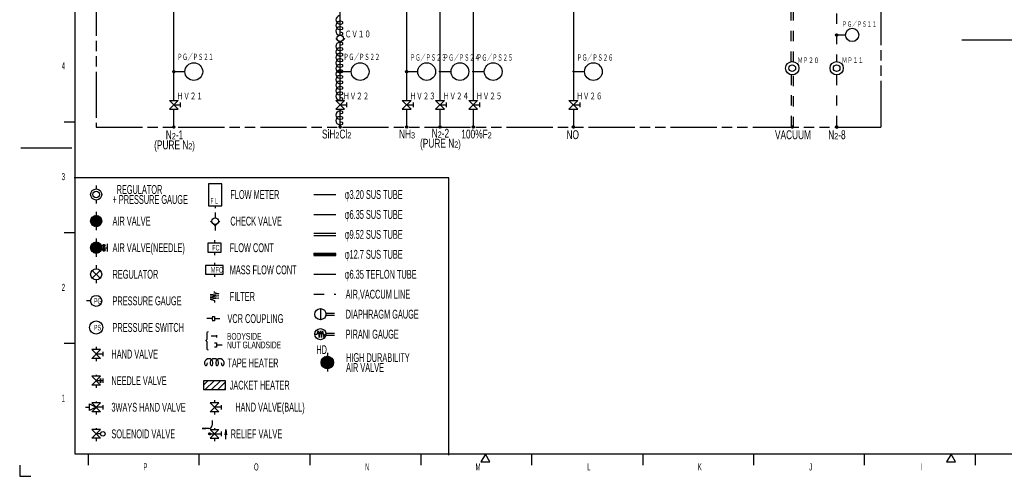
# Model space of a CAD drawing. Header units: millimetres. Extents: x 0 to 840, y 0 to 591.
# Tile 1 of 27: x 0 to 444, y 0 to 206. Entities that reach past the tile are written whole.
import ezdxf

# ---------------------------------------------------------------- set-up
doc = ezdxf.new("R2010")
doc.units = ezdxf.units.MM
doc.header["$LTSCALE"] = 46.255
doc.linetypes.add('DOT', pattern=[0.2, 0.1, -0.1])
doc.linetypes.add('PHANTOM', pattern=[0.8, 0.45, -0.05, 0.1, -0.05, 0.1, -0.05])
doc.layers.get('0').update_dxf_attribs({"linetype": 'CONTINUOUS'})
for name, color, linetype in [('0001_01', 7, 'CONTINUOUS'), ('0001_03', 7, 'CONTINUOUS'), ('0001_04', 7, 'CONTINUOUS'), ('0013_08', 7, 'CONTINUOUS'), ('0510_HCD_03', 7, 'CONTINUOUS'), ('NAME', 7, 'CONTINUOUS'), ('SYMBOL', 7, 'CONTINUOUS')]:
    doc.layers.add(name, color=color, linetype=linetype)
doc.styles.get("Standard").update_dxf_attribs({"font": 'txt', "width": 0.5})
doc.styles.add('TEXTSTYLE_2', font='txt', dxfattribs={"width": 0.7})
doc.styles.add('TEXTSTYLE_5', font='txt', dxfattribs={"width": 0.6})

msp = doc.modelspace()

# ---------------------------------------------------------------- linework, layer by layer
at = {"color": 7, "linetype": 'Continuous'}
for p, q in [((25, 10), (25, 582)), ((831, 10), (25, 10))]:
    msp.add_line(p, q, dxfattribs=at)
at = {"color": 2, "linetype": 'DOT'}
msp.add_line((368.41, 208.78), (368.41, 187.13), dxfattribs=at)
at = {"color": 2, "linetype": 'Continuous'}
for p, q in [((368.61, 199.13), (372.41, 199.13)), ((20, 160), (25, 160)), ((23.5, 148), (0.5, 148)), ((20, 110), (25, 110)), ((20, 60), (25, 60)), ((31, 5), (31, 10)), ((81, 5), (81, 10)), ((131, 5), (131, 10)), ((181, 5), (181, 10)), ((210, 10), (208, 6.54)), ((212, 6.54), (210, 10)), ((231, 5), (231, 10)), ((281, 10), (281, 5)), ((331, 5), (331, 10)), ((381, 5), (381, 10)), ((420, 10), (418, 6.54)), ((422, 6.54), (420, 10)), ((431, 5), (431, 10)), ((0, 5), (0, 0)), ((208, 6.54), (212, 6.54)), ((418, 6.54), (422, 6.54)), ((0, 0), (5, 0))]:
    msp.add_line(p, q, dxfattribs=at)
at = {"layer": '0001_01', "color": 2, "linetype": 'PHANTOM'}
for p, q in [((34.52, 552.59), (34.52, 157.59)), ((388.41, 157.59), (388.41, 405.28)), ((34.52, 157.59), (388.41, 157.59))]:
    msp.add_line(p, q, dxfattribs=at)
at = {"layer": '0001_01', "color": 2, "linetype": 'DOT'}
for p, q in [((347.91, 187.09), (347.91, 367)), ((348.91, 187.09), (348.91, 367)), ((347.91, 181.17), (347.91, 157.59)), ((348.91, 157.59), (348.91, 181.17)), ((368.41, 181.13), (368.41, 157.59)), ((132.61, 82.15), (142.61, 82.15))]:
    msp.add_line(p, q, dxfattribs=at)
at = {"layer": '0001_01', "color": 2, "linetype": 'Continuous'}
for p, q in [((69.52, 169.59), (69.52, 215.59)), ((144.53, 199.03), (144.52, 215.59)), ((174.52, 169.59), (174.52, 215.59)), ((189.52, 215.59), (189.52, 169.59)), ((204.52, 215.59), (204.52, 169.59)), ((249.7, 215.59), (249.7, 169.59)), ((144.52, 195.55), (142.49, 197.59)), ((146.56, 197.59), (144.52, 195.55)), ((144.52, 169.59), (144.52, 195.55)), ((452.86, 196.78), (424.86, 196.78)), ((69.52, 182.58), (74.52, 182.58)), ((144.52, 182.58), (149.52, 182.58)), ((174.52, 182.58), (179.52, 182.58)), ((189.52, 182.58), (194.52, 182.58)), ((204.52, 182.58), (209.52, 182.58)), ((249.7, 182.59), (254.7, 182.59)), ((69.52, 157.59), (69.52, 165.59)), ((144.52, 157.59), (144.52, 165.59)), ((174.52, 157.59), (174.52, 165.59)), ((189.52, 165.59), (189.52, 157.59)), ((204.52, 165.59), (204.52, 157.59)), ((249.7, 165.59), (249.7, 157.59)), ((193.57, 134.65), (24.5, 134.65)), ((193.57, 9.5), (193.57, 134.65)), ((34.49, 131.2), (34.49, 129.65)), ((85.12, 131.97), (85.12, 121.97)), ((91.12, 131.97), (85.12, 131.97)), ((91.12, 121.97), (91.12, 131.97)), ((34.49, 124.65), (34.49, 123.11)), ((132.61, 127.15), (142.61, 127.15)), ((85.12, 121.97), (91.12, 121.97)), ((88.12, 121.97), (88.12, 120.97)), ((34.49, 119.36), (34.49, 117.65)), ((88.12, 119.07), (88.12, 116.65)), ((132.61, 118.15), (142.61, 118.15)), ((34.49, 112.65), (34.49, 110.99)), ((86, 115.15), (88.12, 113.03)), ((88.12, 113.03), (90.24, 115.15)), ((88.12, 113.03), (88.12, 110.92)), ((34.49, 107.36), (34.49, 105.65)), ((87.82, 106.58), (87.82, 105.15)), ((132.61, 109.65), (142.61, 109.65)), ((132.61, 108.65), (142.61, 108.65)), ((36.99, 103.15), (39.38, 103.15)), ((39.38, 104.85), (39.38, 101.45)), ((84.82, 105.15), (84.82, 101.15)), ((90.82, 105.15), (84.82, 105.15)), ((90.82, 101.15), (90.82, 105.15)), ((34.49, 100.65), (34.49, 98.99)), ((84.82, 101.15), (90.82, 101.15)), ((87.82, 101.15), (87.82, 99.72)), ((132.62, 100.65), (142.62, 100.65)), ((132.62, 99.65), (142.62, 99.65)), ((34.49, 95.24), (34.49, 93.65)), ((83.82, 95.15), (83.82, 91.15)), ((91.82, 95.15), (83.82, 95.15)), ((87.82, 96.31), (87.82, 95.15)), ((91.82, 91.15), (91.82, 95.15)), ((32.73, 92.92), (36.26, 89.38)), ((36.26, 92.92), (32.73, 89.38)), ((83.82, 91.15), (91.82, 91.15)), ((87.82, 91.15), (87.82, 89.96)), ((132.61, 91.15), (142.61, 91.15)), ((34.49, 88.65), (34.49, 87.16)), ((89.82, 82.4), (85.82, 81.9)), ((85.82, 81.9), (89.82, 81.4)), ((89.82, 81.4), (85.82, 80.9)), ((85.82, 80.9), (89.82, 80.4)), ((89.82, 80.4), (85.82, 79.9)), ((87.82, 82.9), (87.82, 83.4)), ((87.82, 82.9), (89.82, 82.4)), ((31.99, 79.15), (30.14, 79.15)), ((85.82, 79.9), (87.82, 79.4)), ((87.82, 79.4), (87.82, 78.49)), ((135.61, 75.65), (135.61, 70.65)), ((86.82, 71.15), (84.32, 71.15)), ((86.82, 72.15), (87.82, 72.15)), ((86.82, 71.65), (86.82, 70.65)), ((87.82, 72.15), (87.82, 70.15)), ((87.82, 71.15), (90.32, 71.15)), ((138.06, 73.65), (141.89, 73.65)), ((138.06, 72.65), (141.89, 72.65)), ((87.82, 70.15), (86.82, 70.15)), ((84.45, 64.69), (84.45, 61.77)), ((88.81, 63.17), (86.31, 63.17)), ((88.81, 63.67), (88.81, 62.67)), ((133.11, 64.15), (134.11, 64.15)), ((134.11, 64.15), (134.61, 65.65)), ((134.61, 65.65), (135.11, 62.65)), ((135.11, 62.65), (135.61, 65.65)), ((135.61, 65.65), (136.11, 62.65)), ((136.11, 62.65), (136.61, 65.65)), ((136.61, 65.65), (137.11, 62.65)), ((137.11, 62.65), (137.61, 64.15)), ((137.61, 64.15), (138.11, 64.15)), ((138.06, 64.65), (141.89, 64.65)), ((138.06, 63.65), (141.89, 63.65)), ((34.49, 58.44), (34.49, 57.15)), ((84.45, 60.77), (84.45, 57.53)), ((87.81, 60.28), (88.81, 60.28)), ((88.81, 58.28), (87.81, 58.28)), ((88.81, 60.28), (88.81, 58.28)), ((88.81, 59.28), (91.31, 59.28)), ((32.49, 57.15), (36.49, 53.15)), ((36.49, 57.15), (32.49, 57.15)), ((32.49, 53.15), (36.49, 57.15)), ((37.49, 55.15), (34.49, 55.15)), ((37.49, 56.15), (37.49, 54.15)), ((138.74, 55.68), (138.74, 54.19)), ((36.49, 53.15), (32.49, 53.15)), ((34.49, 53.15), (34.49, 51.9)), ((32.49, 45.15), (36.49, 41.15)), ((36.49, 45.15), (32.49, 45.15)), ((32.49, 41.15), (36.49, 45.15)), ((34.49, 45.78), (34.49, 45.15)), ((138.74, 48.53), (138.74, 47.26)), ((36.49, 41.15), (32.49, 41.15)), ((37.49, 43.15), (34.49, 43.15)), ((34.49, 41.15), (34.49, 39.9)), ((37.49, 44.15), (37.49, 42.15)), ((82.82, 43.15), (82.82, 39.15)), ((92.82, 43.15), (82.82, 43.15)), ((92.82, 39.15), (92.82, 43.15)), ((82.82, 39.15), (92.82, 39.15)), ((29.63, 31.15), (31.49, 31.15)), ((31.49, 32.65), (34.49, 31.15)), ((31.49, 29.65), (31.49, 32.65)), ((34.49, 31.15), (31.49, 29.65)), ((32.49, 33.15), (36.49, 29.15)), ((36.49, 33.15), (32.49, 33.15)), ((32.49, 29.15), (36.49, 33.15)), ((34.49, 33.78), (34.49, 33.15)), ((37.49, 31.15), (34.49, 31.15)), ((37.49, 32.15), (37.49, 30.15)), ((85.82, 33.15), (89.82, 29.15)), ((89.82, 33.15), (85.82, 33.15)), ((85.82, 29.15), (89.82, 33.15)), ((87.82, 34.4), (87.82, 33.15)), ((90.82, 31.15), (87.82, 31.15)), ((90.82, 32.15), (90.82, 30.15)), ((36.49, 29.15), (32.49, 29.15)), ((34.49, 29.15), (34.49, 27.9)), ((89.82, 29.15), (85.82, 29.15)), ((87.82, 29.15), (87.82, 27.9)), ((86.81, 25.17), (86.81, 23.1)), ((32.49, 21.15), (36.49, 17.15)), ((36.49, 21.15), (32.49, 21.15)), ((32.49, 17.15), (36.49, 21.15)), ((34.49, 21.78), (34.49, 21.15)), ((36.49, 19.15), (34.49, 19.15)), ((82.31, 21.6), (83.81, 21.85)), ((82.31, 21.6), (83.81, 21.35)), ((85.31, 21.6), (82.31, 21.6)), ((85.66, 19.15), (90.82, 19.15)), ((89.82, 17.15), (85.82, 21.15)), ((85.82, 21.15), (89.82, 21.15)), ((89.82, 21.15), (85.82, 17.15)), ((87.82, 21.78), (87.82, 21.15)), ((90.82, 20.15), (90.82, 18.15)), ((92.9, 21.08), (92.5, 18.68)), ((92.9, 21.08), (93.3, 18.68)), ((92.9, 16.71), (92.9, 21.08)), ((36.49, 17.15), (32.49, 17.15)), ((34.49, 17.15), (34.49, 15.9)), ((85.82, 17.15), (89.82, 17.15)), ((87.82, 17.15), (87.82, 15.9))]:
    msp.add_line(p, q, dxfattribs=at)
for centre, radius in [((375.41, 199.13), 3), ((144.52, 197.59), 1.44), ((368.41, 199.13), 0.5), ((368.41, 199.13), 0.2), ((368.41, 199.13), 0.15), ((368.41, 199.13), 0.1), ((78.52, 182.58), 4), ((153.52, 182.58), 4), ((183.52, 182.58), 4), ((198.52, 182.58), 4), ((213.52, 182.58), 4), ((258.7, 182.59), 4), ((348.41, 184.13), 3), ((368.41, 184.13), 3), ((69.52, 182.58), 0.5), ((69.52, 182.58), 0.2), ((69.52, 182.58), 0.15), ((69.52, 182.58), 0.1), ((144.52, 182.58), 0.5), ((144.52, 182.58), 0.2), ((144.52, 182.58), 0.15), ((144.52, 182.58), 0.1), ((174.52, 182.58), 0.5), ((174.52, 182.58), 0.2), ((174.52, 182.58), 0.15), ((174.52, 182.58), 0.1), ((189.52, 182.58), 0.2), ((189.52, 182.58), 0.15), ((189.52, 182.58), 0.1), ((204.52, 182.58), 0.2), ((204.52, 182.58), 0.15), ((204.52, 182.58), 0.1), ((249.7, 182.59), 0.2), ((249.7, 182.59), 0.15), ((249.7, 182.59), 0.1), ((348.41, 184.13), 1.5), ((368.41, 184.13), 1.5), ((69.52, 157.59), 0.5), ((144.52, 157.59), 0.5), ((174.52, 157.59), 0.5), ((189.52, 157.59), 0.5), ((204.52, 157.59), 0.5), ((249.7, 157.59), 0.5), ((348.41, 157.59), 0.5), ((368.41, 157.59), 0.5), ((34.49, 127.15), 2.5), ((34.49, 127.15), 1.5), ((34.49, 115.15), 2.5), ((88.12, 115.15), 1.5), ((34.49, 103.15), 2.5), ((37.99, 104.15), 0.5), ((37.99, 102.15), 0.5), ((34.49, 91.15), 2.5), ((34.49, 79.15), 2.5), ((135.61, 73.15), 2.5), ((34.49, 67.15), 3), ((135.61, 64.15), 2.5), ((138.74, 51.36), 2.83), ((36.49, 43.85), 0.2), ((36.49, 42.45), 0.2), ((37.49, 19.15), 1), ((85.66, 19.15), 0.5)]:
    msp.add_circle(centre, radius, dxfattribs=at)
for centre, radius, start, end in [((84.95, 64.69), 0.5, 90, 180), ((83.95, 61.77), 0.5, 270, 360), ((83.95, 60.77), 0.5, 0, 90), ((84.95, 57.53), 0.5, 180, 270), ((85.27, 51.15), 1.9, 328.533, 211.467), ((84.02, 50.38), 0.431, 211.467, 328.533), ((82.77, 51.15), 1.9, 328.533, 360), ((87.77, 51.15), 1.9, 328.533, 211.467), ((86.52, 50.38), 0.431, 211.467, 328.533), ((90.27, 51.15), 1.9, 328.533, 211.467), ((89.02, 50.38), 0.431, 211.467, 328.533), ((92.77, 51.15), 1.9, 180, 211.467), ((91.52, 50.38), 0.431, 211.467, 328.533), ((85.31, 23.1), 1.5, 270, 360)]:
    msp.add_arc(centre, radius, start, end, dxfattribs=at)
at = {"layer": '0001_04', "color": 5, "linetype": 'Continuous'}
for p, q in [((367.91, 199.17), (368.37, 199.63)), ((367.95, 198.93), (368.61, 199.59)), ((368.07, 198.76), (368.77, 199.47)), ((368.24, 198.66), (368.88, 199.29)), ((368.51, 198.64), (368.9, 199.03)), ((69.02, 182.59), (69.51, 183.08)), ((69.07, 182.36), (69.74, 183.03)), ((69.2, 182.2), (69.9, 182.9)), ((69.38, 182.1), (70, 182.72)), ((69.67, 182.1), (70, 182.43)), ((144.03, 182.67), (144.43, 183.07)), ((144.05, 182.41), (144.69, 183.05)), ((144.16, 182.24), (144.87, 182.94)), ((144.33, 182.12), (144.98, 182.78)), ((144.57, 182.09), (145.02, 182.53)), ((174.03, 182.67), (174.43, 183.07)), ((174.05, 182.41), (174.69, 183.05)), ((174.16, 182.24), (174.87, 182.94)), ((174.33, 182.12), (174.98, 182.78)), ((174.57, 182.09), (175.02, 182.53)), ((69.03, 157.67), (69.44, 158.08)), ((69.05, 157.41), (69.7, 158.05)), ((69.16, 157.24), (69.87, 157.94)), ((69.33, 157.12), (69.98, 157.77)), ((69.58, 157.09), (70.02, 157.52)), ((144.02, 157.57), (144.53, 158.09)), ((144.04, 157.45), (144.66, 158.07)), ((144.04, 157.74), (144.37, 158.06)), ((144.08, 157.35), (144.76, 158.03)), ((144.14, 157.27), (144.84, 157.97)), ((144.21, 157.2), (144.91, 157.9)), ((144.29, 157.14), (144.97, 157.81)), ((144.4, 157.1), (145, 157.71)), ((144.52, 157.09), (145.02, 157.58)), ((144.7, 157.12), (144.99, 157.41)), ((174.04, 157.47), (174.64, 158.07)), ((174.05, 157.77), (174.34, 158.05)), ((174.13, 157.28), (174.83, 157.98)), ((174.28, 157.15), (174.96, 157.83)), ((174.51, 157.09), (175.02, 157.6)), ((189.03, 157.47), (189.63, 158.07)), ((189.06, 157.78), (189.32, 158.05)), ((189.12, 157.28), (189.83, 157.98)), ((189.28, 157.15), (189.96, 157.83)), ((189.5, 157.09), (190.02, 157.61)), ((204.03, 157.48), (204.63, 158.08)), ((204.07, 157.8), (204.31, 158.04)), ((204.12, 157.29), (204.82, 157.99)), ((204.27, 157.15), (204.95, 157.84)), ((204.49, 157.09), (205.02, 157.62)), ((249.2, 157.56), (249.73, 158.09)), ((249.22, 157.72), (249.57, 158.07)), ((249.22, 157.44), (249.85, 158.06)), ((249.27, 157.34), (249.95, 158.02)), ((249.32, 157.26), (250.03, 157.96)), ((249.4, 157.19), (250.1, 157.89)), ((249.49, 157.14), (250.15, 157.8)), ((249.59, 157.1), (250.19, 157.7)), ((249.72, 157.09), (250.2, 157.57)), ((249.9, 157.13), (250.16, 157.38)), ((347.91, 157.54), (348.46, 158.08)), ((347.92, 157.68), (348.31, 158.08)), ((347.94, 157.42), (348.58, 158.06)), ((347.98, 157.32), (348.67, 158.01)), ((348.04, 157.24), (348.75, 157.95)), ((348.12, 157.18), (348.82, 157.88)), ((348.21, 157.13), (348.87, 157.79)), ((348.32, 157.1), (348.9, 157.68)), ((348.46, 157.09), (348.91, 157.54)), ((348.66, 157.16), (348.84, 157.33)), ((367.91, 157.59), (368.4, 158.09)), ((367.92, 157.47), (368.53, 158.07)), ((367.94, 157.77), (368.23, 158.05)), ((367.96, 157.36), (368.63, 158.03)), ((368.02, 157.28), (368.72, 157.98)), ((368.09, 157.2), (368.79, 157.91)), ((368.17, 157.15), (368.85, 157.82)), ((368.27, 157.11), (368.89, 157.72)), ((368.39, 157.09), (368.91, 157.6)), ((368.56, 157.11), (368.89, 157.44)), ((32, 115.28), (34.37, 117.65)), ((32, 115), (34.65, 117.65)), ((32.03, 114.74), (34.9, 117.62)), ((32.03, 115.6), (34.05, 117.61)), ((32.03, 115.6), (34.94, 112.69)), ((32.08, 114.51), (35.13, 117.57)), ((32.09, 115.83), (35.17, 112.74)), ((32.14, 115.98), (33.66, 117.51)), ((32.14, 114.29), (35.35, 117.5)), ((32.16, 116.04), (35.38, 112.81)), ((32.23, 114.09), (35.55, 117.42)), ((32.24, 116.24), (35.58, 112.9)), ((32.32, 113.91), (35.74, 117.32)), ((32.34, 116.42), (35.77, 113)), ((32.42, 116.55), (33.09, 117.22)), ((32.43, 113.73), (35.91, 117.21)), ((32.45, 116.59), (35.94, 113.11)), ((32.55, 113.57), (36.07, 117.09)), ((32.58, 116.75), (36.1, 113.23)), ((32.69, 113.42), (36.22, 116.96)), ((32.71, 116.9), (36.25, 113.37)), ((32.83, 113.28), (36.36, 116.81)), ((32.86, 117.04), (36.38, 113.51)), ((32.99, 113.16), (36.49, 116.66)), ((33.01, 117.16), (36.51, 113.67)), ((33.15, 113.04), (36.6, 116.49)), ((33.18, 117.28), (36.62, 113.84)), ((33.33, 112.94), (36.71, 116.31)), ((33.36, 117.38), (36.72, 114.02)), ((33.52, 112.85), (36.8, 116.12)), ((33.56, 117.47), (36.81, 114.21)), ((33.73, 112.77), (36.87, 115.91)), ((33.77, 117.54), (36.89, 114.42)), ((33.95, 112.71), (36.93, 115.69)), ((33.99, 117.6), (36.94, 114.65)), ((34.2, 112.67), (36.98, 115.45)), ((34.24, 117.64), (36.98, 114.89)), ((34.51, 117.65), (36.99, 115.16)), ((34.81, 117.63), (36.97, 115.47)), ((35.17, 117.56), (36.9, 115.82)), ((35.63, 117.38), (36.72, 116.29)), ((31.99, 115.07), (34.42, 112.65)), ((32, 115.35), (34.69, 112.66)), ((32.02, 114.76), (34.1, 112.68)), ((32.11, 114.39), (33.73, 112.77)), ((32.34, 113.88), (33.22, 113)), ((34.46, 112.65), (36.99, 115.18)), ((34.76, 112.66), (36.98, 114.89)), ((35.1, 112.73), (36.92, 114.54)), ((35.54, 112.88), (36.76, 114.11)), ((31.99, 103.11), (34.53, 105.65)), ((31.99, 103.19), (34.54, 100.65)), ((32.01, 103.41), (34.24, 105.64)), ((32.01, 102.85), (34.8, 105.63)), ((32.01, 103.46), (34.8, 100.67)), ((32.01, 102.9), (34.24, 100.66)), ((32.05, 102.61), (35.04, 105.59)), ((32.05, 103.7), (35.04, 100.71)), ((32.06, 102.56), (33.9, 100.72)), ((32.07, 103.75), (33.89, 105.58)), ((32.11, 102.38), (35.26, 105.53)), ((32.11, 103.92), (35.26, 100.77)), ((32.19, 102.18), (35.47, 105.45)), ((32.19, 104.13), (35.47, 100.85)), ((32.21, 102.13), (33.47, 100.87)), ((32.22, 104.18), (33.46, 105.43)), ((32.28, 101.99), (35.66, 105.36)), ((32.28, 104.32), (35.66, 100.94)), ((32.38, 101.81), (35.84, 105.26)), ((32.39, 104.5), (35.84, 101.04)), ((32.5, 101.64), (36, 105.14)), ((32.5, 104.66), (36.01, 101.16)), ((32.63, 101.48), (36.16, 105.01)), ((32.63, 104.82), (36.16, 101.29)), ((32.77, 104.96), (36.31, 101.43)), ((32.77, 101.34), (36.3, 104.88)), ((32.92, 105.09), (36.44, 101.58)), ((32.92, 101.21), (36.43, 104.72)), ((33.08, 105.21), (36.56, 101.74)), ((33.08, 101.09), (36.56, 104.56)), ((33.25, 100.98), (36.66, 104.39)), ((33.26, 105.32), (36.67, 101.91)), ((33.44, 105.42), (36.76, 102.1)), ((33.44, 100.88), (36.76, 104.2)), ((33.64, 100.8), (36.84, 104)), ((33.65, 105.5), (36.84, 102.3)), ((33.86, 105.57), (36.91, 102.52)), ((33.86, 100.73), (36.91, 103.79)), ((34.09, 105.62), (36.96, 102.75)), ((34.09, 100.68), (36.96, 103.55)), ((34.34, 100.65), (36.99, 103.3)), ((34.35, 105.65), (36.99, 103.01)), ((34.63, 105.65), (36.99, 103.29)), ((34.63, 100.65), (36.99, 103.02)), ((34.95, 105.61), (36.95, 103.61)), ((34.95, 100.69), (36.95, 102.7)), ((35.33, 100.8), (36.85, 102.31)), ((35.34, 105.5), (36.84, 104)), ((35.93, 105.19), (36.54, 104.59)), ((37.49, 104.15), (38.49, 104.15)), ((37.49, 102.15), (38.49, 102.15)), ((37.5, 104.25), (38.48, 104.25)), ((37.5, 104.05), (38.48, 104.05)), ((37.5, 102.25), (38.48, 102.25)), ((37.51, 104.02), (37.51, 104.28)), ((37.51, 102.02), (37.51, 102.28)), ((37.53, 104.35), (38.45, 104.35)), ((37.53, 103.95), (38.45, 103.95)), ((37.53, 102.35), (38.45, 102.35)), ((37.59, 104.45), (38.39, 104.45)), ((37.59, 103.85), (38.39, 103.85)), ((37.59, 102.45), (38.39, 102.45)), ((37.61, 103.83), (37.61, 104.47)), ((37.61, 101.83), (37.61, 102.47)), ((37.69, 104.55), (38.29, 104.55)), ((37.69, 103.75), (38.29, 103.75)), ((37.69, 102.55), (38.29, 102.55)), ((37.71, 103.74), (37.71, 104.56)), ((37.71, 101.74), (37.71, 102.56)), ((37.81, 103.68), (37.81, 104.62)), ((37.81, 101.68), (37.81, 102.62)), ((37.91, 103.66), (37.91, 104.64)), ((37.91, 101.66), (37.91, 102.64)), ((38.01, 103.65), (38.01, 104.65)), ((38.01, 101.65), (38.01, 102.65)), ((38.11, 103.66), (38.11, 104.64)), ((38.11, 101.66), (38.11, 102.64)), ((38.21, 103.7), (38.21, 104.6)), ((38.21, 101.7), (38.21, 102.6)), ((38.31, 103.76), (38.31, 104.54)), ((38.31, 101.76), (38.31, 102.54)), ((38.41, 103.88), (38.41, 104.42)), ((38.41, 101.88), (38.41, 102.42)), ((35.91, 101.09), (36.55, 101.73)), ((37.5, 102.05), (38.48, 102.05)), ((37.53, 101.95), (38.45, 101.95)), ((37.59, 101.85), (38.39, 101.85)), ((37.69, 101.75), (38.29, 101.75)), ((132.62, 100.64), (132.63, 100.65)), ((132.62, 100.5), (132.77, 100.65)), ((132.62, 100.36), (132.91, 100.65)), ((132.62, 100.22), (133.05, 100.65)), ((132.62, 100.08), (133.19, 100.65)), ((132.62, 99.93), (133.33, 100.65)), ((132.62, 99.79), (133.48, 100.65)), ((132.62, 99.65), (133.62, 100.65)), ((132.76, 99.65), (133.76, 100.65)), ((132.9, 99.65), (133.9, 100.65)), ((133.04, 99.65), (134.04, 100.65)), ((133.18, 99.65), (134.18, 100.65)), ((133.32, 99.65), (134.32, 100.65)), ((133.47, 99.65), (134.47, 100.65)), ((133.61, 99.65), (134.61, 100.65)), ((133.75, 99.65), (134.75, 100.65)), ((133.89, 99.65), (134.89, 100.65)), ((134.03, 99.65), (135.03, 100.65)), ((134.17, 99.65), (135.17, 100.65)), ((134.31, 99.65), (135.31, 100.65)), ((134.46, 99.65), (135.46, 100.65)), ((134.6, 99.65), (135.6, 100.65)), ((134.74, 99.65), (135.74, 100.65)), ((134.88, 99.65), (135.88, 100.65)), ((135.02, 99.65), (136.02, 100.65)), ((135.16, 99.65), (136.16, 100.65)), ((135.3, 99.65), (136.3, 100.65)), ((135.45, 99.65), (136.45, 100.65)), ((135.59, 99.65), (136.59, 100.65)), ((135.73, 99.65), (136.73, 100.65)), ((135.87, 99.65), (136.87, 100.65)), ((136.01, 99.65), (137.01, 100.65)), ((136.15, 99.65), (137.15, 100.65)), ((136.29, 99.65), (137.29, 100.65)), ((136.44, 99.65), (137.44, 100.65)), ((136.58, 99.65), (137.58, 100.65)), ((136.72, 99.65), (137.72, 100.65)), ((136.86, 99.65), (137.86, 100.65)), ((137, 99.65), (138, 100.65)), ((137.14, 99.65), (138.14, 100.65)), ((137.28, 99.65), (138.28, 100.65)), ((137.43, 99.65), (138.43, 100.65)), ((137.57, 99.65), (138.57, 100.65)), ((137.71, 99.65), (138.71, 100.65)), ((137.85, 99.65), (138.85, 100.65)), ((137.99, 99.65), (138.99, 100.65)), ((138.13, 99.65), (139.13, 100.65)), ((138.27, 99.65), (139.27, 100.65)), ((138.42, 99.65), (139.42, 100.65)), ((138.56, 99.65), (139.56, 100.65)), ((138.7, 99.65), (139.7, 100.65)), ((138.84, 99.65), (139.84, 100.65)), ((138.98, 99.65), (139.98, 100.65)), ((139.12, 99.65), (140.12, 100.65)), ((139.26, 99.65), (140.26, 100.65)), ((139.41, 99.65), (140.41, 100.65)), ((139.55, 99.65), (140.55, 100.65)), ((139.69, 99.65), (140.69, 100.65)), ((139.83, 99.65), (140.83, 100.65)), ((139.97, 99.65), (140.97, 100.65)), ((140.11, 99.65), (141.11, 100.65)), ((140.25, 99.65), (141.25, 100.65)), ((140.4, 99.65), (141.4, 100.65)), ((140.54, 99.65), (141.54, 100.65)), ((140.68, 99.65), (141.68, 100.65)), ((140.82, 99.65), (141.82, 100.65)), ((140.96, 99.65), (141.96, 100.65)), ((141.1, 99.65), (142.1, 100.65)), ((141.24, 99.65), (142.24, 100.65)), ((141.39, 99.65), (142.39, 100.65)), ((141.53, 99.65), (142.53, 100.65)), ((141.67, 99.65), (142.62, 100.6)), ((141.81, 99.65), (142.62, 100.46)), ((141.95, 99.65), (142.62, 100.32)), ((142.09, 99.65), (142.62, 100.17)), ((142.23, 99.65), (142.62, 100.03)), ((142.38, 99.65), (142.62, 99.89)), ((142.52, 99.65), (142.62, 99.75)), ((135.91, 51.44), (138.66, 54.19)), ((135.91, 51.21), (138.89, 54.19)), ((135.93, 51.69), (138.41, 54.17)), ((135.93, 51), (139.1, 54.17)), ((135.96, 50.81), (139.29, 54.14)), ((135.97, 51.96), (138.14, 54.13)), ((136.01, 50.62), (139.48, 54.09)), ((136.06, 52.28), (137.82, 54.04)), ((136.06, 50.45), (139.65, 54.04)), ((136.12, 50.28), (139.82, 53.98)), ((136.19, 50.12), (139.98, 53.91)), ((136.24, 52.68), (137.42, 53.86)), ((136.27, 49.97), (140.13, 53.83)), ((136.36, 49.83), (140.27, 53.74)), ((136.45, 49.7), (140.4, 53.65)), ((136.55, 49.57), (140.53, 53.55)), ((136.66, 49.44), (140.66, 53.44)), ((136.77, 49.33), (140.77, 53.33)), ((136.89, 49.22), (140.88, 53.21)), ((137.02, 49.12), (140.98, 53.08)), ((137.15, 49.02), (141.08, 52.95)), ((137.29, 48.93), (141.17, 52.81)), ((137.44, 48.85), (141.25, 52.66)), ((137.59, 48.78), (141.32, 52.51)), ((137.75, 48.71), (141.39, 52.35)), ((137.92, 48.65), (141.45, 52.18)), ((138.1, 48.6), (141.5, 52)), ((138.3, 48.57), (141.53, 51.8)), ((138.5, 48.54), (141.56, 51.6)), ((138.72, 48.53), (141.57, 51.38)), ((138.95, 48.54), (141.56, 51.14)), ((139.22, 48.57), (141.53, 50.88)), ((139.51, 48.64), (141.46, 50.59)), ((139.87, 48.77), (141.33, 50.23)), ((140.4, 49.07), (141.03, 49.7)), ((82.82, 41.09), (84.89, 43.15)), ((83.71, 39.15), (87.71, 43.15)), ((86.54, 39.15), (90.54, 43.15)), ((89.37, 39.15), (92.82, 42.6)), ((92.2, 39.15), (92.82, 39.78)), ((85.16, 19.11), (85.7, 19.65)), ((85.17, 19.26), (85.54, 19.64)), ((85.18, 18.99), (85.81, 19.62)), ((85.23, 18.89), (85.91, 19.58)), ((85.29, 18.81), (85.99, 19.52)), ((85.36, 18.75), (86.06, 19.45)), ((85.45, 18.69), (86.11, 19.36)), ((85.56, 18.66), (86.15, 19.25)), ((85.69, 18.65), (86.15, 19.12)), ((85.89, 18.71), (86.1, 18.92))]:
    msp.add_line(p, q, dxfattribs=at)
at = {"layer": '0013_08', "color": 9, "linetype": 'Continuous'}
for centre, radius, start, end in [((144.53, 205.92), 1.9, 90, 301.467), ((144.53, 203.42), 1.9, 58.533, 301.467), ((145.29, 204.67), 0.431, 301.467, 58.533), ((144.53, 200.92), 1.9, 58.533, 301.467), ((144.53, 198.42), 1.9, 58.533, 90), ((145.29, 202.17), 0.431, 301.467, 58.533), ((145.29, 199.67), 0.431, 301.467, 58.533), ((144.52, 193.98), 1.9, 58.533, 301.467), ((145.29, 195.23), 0.431, 301.467, 58.533), ((144.52, 191.48), 1.9, 58.533, 301.467), ((144.52, 196.48), 1.9, 270, 301.467), ((145.29, 192.73), 0.431, 301.467, 58.533), ((144.52, 188.98), 1.9, 58.533, 301.467), ((144.52, 186.48), 1.9, 58.533, 301.467), ((145.29, 190.23), 0.431, 301.467, 58.533), ((145.29, 187.73), 0.431, 301.467, 58.533), ((144.52, 183.98), 1.9, 58.533, 301.467), ((144.52, 181.48), 1.9, 58.533, 301.467), ((145.29, 185.23), 0.431, 301.467, 58.533), ((145.29, 182.73), 0.431, 301.467, 58.533), ((144.52, 178.98), 1.9, 58.533, 301.467), ((144.52, 176.48), 1.9, 58.533, 301.467), ((145.29, 180.23), 0.431, 301.467, 58.533), ((145.29, 177.73), 0.431, 301.467, 58.533), ((144.52, 173.98), 1.9, 58.533, 301.467), ((144.52, 171.48), 1.9, 58.533, 301.467), ((145.29, 175.23), 0.431, 301.467, 58.533), ((144.52, 168.98), 1.9, 58.533, 90), ((145.29, 172.73), 0.431, 301.467, 58.533), ((145.29, 170.23), 0.431, 301.467, 58.533), ((144.52, 162.98), 1.9, 58.533, 301.467), ((145.29, 164.23), 0.431, 301.467, 58.533), ((144.52, 160.48), 1.9, 58.533, 301.467), ((144.52, 165.48), 1.9, 270, 301.467), ((144.52, 157.98), 1.9, 58.533, 90), ((145.29, 161.73), 0.431, 301.467, 58.533), ((145.29, 159.23), 0.431, 301.467, 58.533)]:
    msp.add_arc(centre, radius, start, end, dxfattribs=at)
at = {"layer": 'SYMBOL', "color": 7, "linetype": 'Continuous'}
for p, q in [((71.51, 165.59), (67.51, 169.59)), ((71.51, 169.59), (67.51, 165.59)), ((67.51, 169.59), (71.51, 169.59)), ((146.52, 165.59), (142.52, 169.59)), ((142.52, 169.59), (146.52, 169.59)), ((146.52, 169.59), (142.52, 165.59)), ((176.52, 165.59), (172.52, 169.59)), ((172.52, 169.59), (176.52, 169.59)), ((176.52, 169.59), (172.52, 165.59)), ((191.52, 165.59), (187.52, 169.59)), ((187.52, 169.59), (191.52, 169.59)), ((191.52, 169.59), (187.52, 165.59)), ((206.52, 165.59), (202.52, 169.59)), ((202.52, 169.59), (206.52, 169.59)), ((206.52, 169.59), (202.52, 165.59)), ((251.7, 165.59), (247.7, 169.59)), ((247.7, 169.59), (251.7, 169.59)), ((251.7, 169.59), (247.7, 165.59)), ((67.51, 165.59), (71.51, 165.59)), ((69.51, 167.59), (72.51, 167.59)), ((72.51, 166.59), (72.51, 168.59)), ((142.52, 165.59), (146.52, 165.59)), ((144.52, 167.59), (147.52, 167.59)), ((147.52, 166.59), (147.52, 168.59)), ((172.52, 165.59), (176.52, 165.59)), ((174.52, 167.59), (177.52, 167.59)), ((177.52, 166.59), (177.52, 168.59)), ((187.52, 165.59), (191.52, 165.59)), ((189.52, 167.59), (192.52, 167.59)), ((192.52, 166.59), (192.52, 168.59)), ((202.52, 165.59), (206.52, 165.59)), ((204.52, 167.59), (207.52, 167.59)), ((207.52, 166.59), (207.52, 168.59)), ((247.7, 165.59), (251.7, 165.59)), ((249.7, 167.59), (252.7, 167.59)), ((252.7, 166.59), (252.7, 168.59))]:
    msp.add_line(p, q, dxfattribs=at)

# ---------------------------------------------------------------- texts
at = {"color": 2, "linetype": 'Continuous', "char_height": 3.2, "width": 1.6, "attachment_point": 2, "line_spacing_factor": 0.9}
for s, insert in [('4', (19.69, 186.84)), ('3', (19.69, 136.84)), ('2', (19.69, 86.84)), ('1', (19.69, 36.84)), ('P', (56.69, 5.84)), ('O', (106.69, 5.84)), ('N', (156.69, 5.84)), ('M', (206.69, 5.84)), ('L', (256.69, 5.84)), ('K', (306.69, 5.84)), ('J', (356.69, 5.84)), ('I', (406.69, 5.84))]:
    msp.add_mtext(s, dxfattribs=dict(at, insert=insert))
at = {"color": 4, "linetype": 'Continuous', "char_height": 4, "attachment_point": 2, "line_spacing_factor": 0.675, "style": 'TEXTSTYLE_2'}
for s, insert, width in [('N\\H2.8;2\\H4.0;-2\\P(PURE N\\H2.8;2\\H3.5;)', (189.71, 156.78), 24.01), ('N\\H2.8;2\\H4.0;-8', (368.52, 156.09), 10.36)]:
    msp.add_mtext(s, dxfattribs=dict(at, insert=insert, width=width))
at = {"layer": '0001_03', "color": 4, "linetype": 'Continuous', "line_spacing_factor": 0.675}
for s, insert, char_height, width, attachment_point, style in [('ＰＧ／ＰＳ１１', (370.8, 205.17), 2.3, 22.1375, 1, 'TEXTSTYLE_2'), ('ＣＶ１０', (146.62, 201.04), 3, 16.5, 1, 'TEXTSTYLE_2'), ('ＰＧ／ＰＳ２１', (71.02, 190.6), 2.8, 26.95, 1, 'TEXTSTYLE_5'), ('ＰＧ／ＰＳ２２', (146.02, 190.6), 2.8, 26.95, 1, 'TEXTSTYLE_5'), ('ＰＧ／ＰＳ２３', (176.02, 190.36), 2.8, 26.95, 1, 'TEXTSTYLE_5'), ('ＰＧ／ＰＳ２４', (191.02, 190.31), 2.8, 26.95, 1, 'TEXTSTYLE_5'), ('ＰＧ／ＰＳ２５', (206.02, 190.31), 2.8, 26.95, 1, 'TEXTSTYLE_5'), ('ＰＧ／ＰＳ２６', (251.2, 190.31), 2.8, 26.95, 1, 'TEXTSTYLE_5'), ('ＭＰ２０', (350.72, 188.94), 2.5, 13.75, 1, 'TEXTSTYLE_2'), ('ＭＰ１１', (370.72, 188.94), 2.5, 13.75, 1, 'TEXTSTYLE_2'), ('N\\H2.8;2\\H4.0;-1\\P(PURE N\\H2.8;2\\H3.5;)', (69.82, 156.04), 4, 24.01, 2, 'TEXTSTYLE_2'), ('SiH\\H2.8;2\\H4.0;Cl\\H2.8;2', (136.33, 156.43), 4, 17.92, 1, 'TEXTSTYLE_2'), ('NH\\H2.8;3', (171.05, 156.43), 4, 7.56, 1, 'TEXTSTYLE_2'), ('100%F\\H2.8;2', (199.16, 156.43), 4, 15.96, 1, 'TEXTSTYLE_2'), ('VACUUM', (340.6, 156.1), 4, 16.8, 1, 'TEXTSTYLE_2'), ('  REGULATOR\\P+ PRESSURE GAUGE', (41.87, 131.4), 4, 38.4, 1, 'TEXTSTYLE_5'), ('FLOW METER', (95, 129.15), 4, 24, 1, 'TEXTSTYLE_5'), ('φ3.20 SUS TUBE', (146.61, 129.15), 4, 36.7, 1, 'TEXTSTYLE_5'), ('ＦＬ', (85.62, 125.43), 2.5, 6.875, 1, 'TEXTSTYLE_5'), ('φ6.35 SUS TUBE', (146.61, 120.15), 4, 36.7, 1, 'TEXTSTYLE_5'), ('AIR VALVE', (41.87, 117.15), 4, 21.6, 1, 'TEXTSTYLE_5'), ('CHECK VALVE', (95, 117.15), 4, 26.4, 1, 'TEXTSTYLE_5'), ('φ9.52 SUS TUBE', (146.61, 111.15), 4, 36.7, 1, 'TEXTSTYLE_5'), ('AIR VALVE(NEEDLE)', (41.87, 105.15), 4, 40.8, 1, 'TEXTSTYLE_5'), ('FC', (86.81, 104.4), 2.5, 3, 1, 'TEXTSTYLE_5'), ('FLOW CONT', (94.7, 105.15), 4, 21.6, 1, 'TEXTSTYLE_5'), ('φ12.7 SUS TUBE', (146.61, 102.15), 4, 36.7, 1, 'TEXTSTYLE_5'), ('MFC', (86.18, 94.4), 2.5, 4.5, 1, 'TEXTSTYLE_5'), ('MASS FLOW CONT', (94.7, 95.15), 4, 33.6, 1, 'TEXTSTYLE_5'), ('REGULATOR', (41.87, 93.15), 4, 21.6, 1, 'TEXTSTYLE_5'), ('φ6.35 TEFLON TUBE', (146.61, 93.15), 4, 43.9, 1, 'TEXTSTYLE_5'), ('PG', (33.41, 80.33), 2.5, 3, 1, 'TEXTSTYLE_5'), ('PRESSURE GAUGE', (41.87, 81.15), 4, 33.6, 1, 'TEXTSTYLE_5'), ('FILTER', (94.7, 83.15), 4, 14.4, 1, 'TEXTSTYLE_5'), ('AIR,VACCUM LINE', (146.99, 84.15), 4, 36, 1, 'TEXTSTYLE_5'), ('VCR COUPLING', (93.7, 73.15), 4, 28.8, 1, 'TEXTSTYLE_5'), ('DIAPHRAGM GAUGE', (146.99, 75.15), 4, 36, 1, 'TEXTSTYLE_5'), ('PS', (33.41, 68.33), 2.5, 3, 1, 'TEXTSTYLE_5'), ('PRESSURE SWITCH', (41.87, 69.15), 4, 36, 1, 'TEXTSTYLE_5'), ('BODYSIDE', (93.48, 64.67), 3, 14.4, 1, 'TEXTSTYLE_5'), ('PIRANI GAUGE', (146.99, 66.15), 4, 28.8, 1, 'TEXTSTYLE_5'), ('NUT GLANDSIDE', (93.48, 60.78), 3, 23.4, 1, 'TEXTSTYLE_5'), ('HD', (133.75, 59.14), 4, 4.8, 1, 'TEXTSTYLE_5'), ('HAND VALVE', (41.37, 57.15), 4, 24, 1, 'TEXTSTYLE_5'), ('HIGH DURABILITY\\PAIR VALVE', (147.16, 55.56), 4, 36, 1, 'TEXTSTYLE_5'), ('TAPE HEATER', (93.7, 53.15), 4, 26.4, 1, 'TEXTSTYLE_5'), ('NEEDLE VALVE', (41.37, 45.15), 4, 28.8, 1, 'TEXTSTYLE_5'), ('JACKET HEATER', (94.7, 43.15), 4, 31.2, 1, 'TEXTSTYLE_5'), ('3WAYS HAND VALVE', (41.37, 33.15), 4, 38.4, 1, 'TEXTSTYLE_5'), ('HAND VALVE(BALL)', (97.2, 33.21), 4, 38.4, 1, 'TEXTSTYLE_5'), ('SOLENOID VALVE', (41.37, 21.15), 4, 33.6, 1, 'TEXTSTYLE_5'), ('RELIEF VALVE', (95.16, 21.15), 4, 28.8, 1, 'TEXTSTYLE_5')]:
    msp.add_mtext(s, dxfattribs=dict(at, insert=insert, char_height=char_height, width=width, attachment_point=attachment_point, style=style))
at = {"layer": '0510_HCD_03', "color": 4, "linetype": 'Continuous', "insert": (246.59, 156.14), "char_height": 4, "width": 5.6, "attachment_point": 1, "line_spacing_factor": 0.675, "style": 'TEXTSTYLE_2'}
msp.add_mtext('NO', dxfattribs=at)
at = {"layer": 'NAME', "color": 4, "linetype": 'Continuous', "char_height": 3, "width": 16.5, "attachment_point": 1, "line_spacing_factor": 0.9, "style": 'TEXTSTYLE_2'}
for s, insert in [('ＨＶ２１', (70.84, 173.07)), ('ＨＶ２２', (145.85, 173.07)), ('ＨＶ２３', (175.85, 173.07)), ('ＨＶ２４', (190.85, 173.07)), ('ＨＶ２５', (205.85, 173.07)), ('ＨＶ２６', (251.03, 173.07))]:
    msp.add_mtext(s, dxfattribs=dict(at, insert=insert))

doc.saveas('drawing.dxf')
